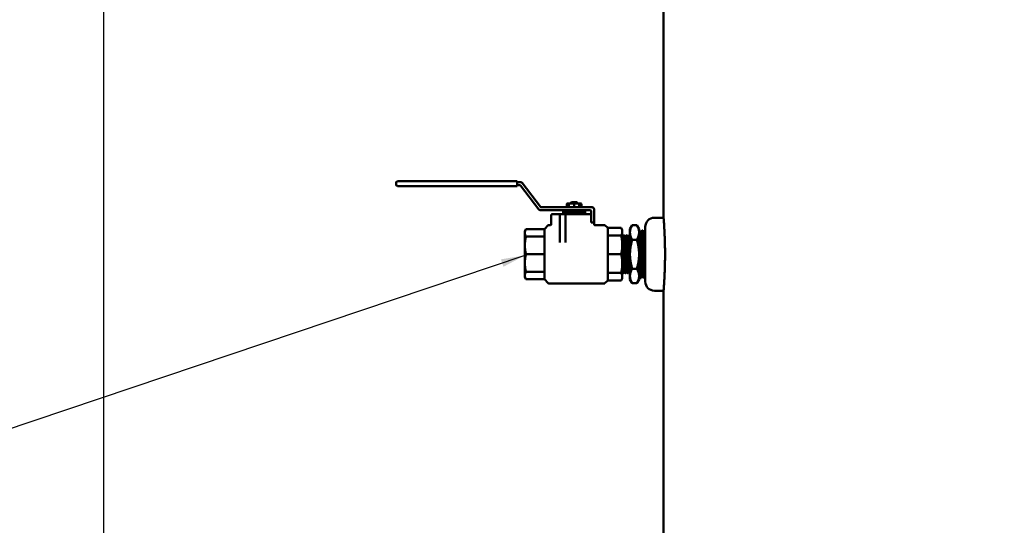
# Model space of a CAD drawing. Header units: inches. Extents: x 1 to 226, y 4 to 143.
# Tile 24 of 46: x 38 to 65, y 79 to 93. Entities that reach past the tile are written whole.
import ezdxf

# ---------------------------------------------------------------- set-up
doc = ezdxf.new("R2010")
doc.units = ezdxf.units.IN
doc.header["$LTSCALE"] = 6.666667
doc.header["$MEASUREMENT"] = 0
for name, color, linetype, lineweight in [('Dimension (ANSI)', 7, 'Continuous', 25), ('Symbol (ANSI)', 7, 'Continuous', 25), ('Visible (ANSI)', 7, 'Continuous', 50)]:
    doc.layers.add(name, color=color, linetype=linetype, lineweight=lineweight)
doc.styles.add('Note Text (ANSI)', font='tahoma.ttf')
doc.dimstyles.new('Default (ANSI)', dxfattribs={"dimscale": 6.666667, "dimtxt": 0.12, "dimasz": 0.098425, "dimexe": 0.125, "dimexo": 0.0625, "dimgap": 0.031496, "dimtad": 0, "dimtih": 1, "dimtoh": 1, "dimrnd": 1e-08, "dimzin": 4, "dimdsep": 46, "dimtxsty": 'Note Text (ANSI)', "dimcen": 0.09, "dimdle": 0.393701, "dimclrd": 256, "dimclre": 256, "dimclrt": 256, "dimadec": 0, "dimazin": 1, "dimtfac": 1, "dimtofl": 0, "dimtmove": 0, "dimatfit": 3, "dimfxl": 1, "dimtolj": 1, "dimtzin": 4, "dimlwd": -1, "dimlwe": -1, "dimarcsym": 0})
doc.dimstyles.new('Default (ANSI)$7', dxfattribs={"dimscale": 6.666667, "dimtxt": 0.12, "dimasz": 0.098425, "dimexe": 0.125, "dimexo": 0.0625, "dimgap": 0.031496, "dimtad": 0, "dimtih": 1, "dimtoh": 1, "dimrnd": 1e-08, "dimzin": 4, "dimdsep": 46, "dimtxsty": 'Note Text (ANSI)', "dimcen": 0.09, "dimdle": 0.393701, "dimclrd": 256, "dimclre": 256, "dimclrt": 256, "dimadec": 0, "dimazin": 1, "dimtfac": 1, "dimtofl": 0, "dimtmove": 0, "dimatfit": 3, "dimfxl": 1, "dimtolj": 1, "dimtzin": 4, "dimlwd": -1, "dimlwe": -1, "dimarcsym": 0})

# ---------------------------------------------------------------- blocks, each defined once
blk = doc.blocks.new('*D10')
at = {"layer": 'Defpoints', "color": 0, "transparency": 16777216}
for p in [(40.635, 128.687), (65.307, 128.687), (55.444, 58.587)]:
    blk.add_point(p, dxfattribs=at)
at = {"layer": 'Dimension (ANSI)', "transparency": 16777216}
for p, q in [((64.89, 128.687), (39.801, 128.687)), ((40.635, 128.031), (40.635, 94.263)), ((40.635, 59.243), (40.635, 93.01)), ((55.028, 58.587), (39.801, 58.587))]:
    blk.add_line(p, q, dxfattribs=at)
for points in [[(40.525, 128.031), (40.744, 128.031), (40.635, 128.687)], [(40.525, 59.243), (40.744, 59.243), (40.635, 58.587)]]:
    blk.add_solid(points, dxfattribs=at)
at = {"layer": 'Dimension (ANSI)', "transparency": 16777216, "insert": (39.316, 94.053), "char_height": 0.8, "attachment_point": 1, "style": 'Note Text (ANSI)'}
blk.add_mtext('\\A1;70.10', dxfattribs=at)

msp = doc.modelspace()

# ---------------------------------------------------------------- linework, layer by layer
at = {"layer": 'Visible (ANSI)'}
for p, q in [((55.969, 95.187), (55.969, 87.187)), ((48.639, 88.097), (48.639, 88.147)), ((48.839, 88.187), (48.679, 88.187)), ((48.679, 88.057), (48.839, 88.057)), ((48.839, 88.187), (51.955, 88.187)), ((51.955, 88.057), (48.839, 88.057)), ((51.955, 88.147), (51.955, 88.187)), ((51.955, 88.162), (52.055, 88.162)), ((51.955, 88.147), (51.955, 88.097)), ((51.955, 88.057), (51.955, 88.097)), ((52.03, 88.082), (51.955, 88.082)), ((52.548, 87.415), (52.047, 88.074)), ((52.095, 88.142), (52.597, 87.483)), ((52.613, 87.475), (54.011, 87.475)), ((53.334, 87.576), (53.319, 87.567)), ((53.319, 87.567), (53.319, 87.484)), ((53.334, 87.475), (53.319, 87.484)), ((53.348, 87.576), (53.334, 87.576)), ((53.448, 87.576), (53.348, 87.576)), ((53.378, 87.567), (53.378, 87.484)), ((53.444, 87.61), (53.424, 87.59)), ((53.424, 87.59), (53.437, 87.59)), ((53.424, 87.59), (53.424, 87.576)), ((53.437, 87.59), (53.437, 87.576)), ((53.461, 87.61), (53.444, 87.61)), ((53.59, 87.576), (53.448, 87.576)), ((53.461, 87.61), (53.577, 87.61)), ((53.519, 87.567), (53.519, 87.484)), ((53.594, 87.61), (53.577, 87.61)), ((53.69, 87.576), (53.59, 87.576)), ((53.594, 87.61), (53.614, 87.59)), ((53.601, 87.59), (53.614, 87.59)), ((53.601, 87.59), (53.601, 87.576)), ((53.614, 87.59), (53.614, 87.576)), ((53.66, 87.567), (53.66, 87.484)), ((53.704, 87.576), (53.69, 87.576)), ((53.704, 87.576), (53.719, 87.567)), ((53.704, 87.475), (53.719, 87.484)), ((53.719, 87.567), (53.719, 87.484)), ((54.067, 87.419), (54.067, 87.106)), ((53.965, 87.395), (52.589, 87.395)), ((52.887, 86.997), (52.887, 87.236)), ((52.938, 87.287), (53.114, 87.287)), ((53.14, 87.287), (53.114, 87.287)), ((53.127, 87.274), (53.127, 87.236)), ((53.127, 86.506), (53.127, 87.236)), ((53.14, 87.287), (53.274, 87.287)), ((53.819, 87.368), (53.219, 87.368)), ((53.219, 87.368), (53.219, 87.314)), ((53.819, 87.314), (53.219, 87.314)), ((53.274, 87.287), (53.313, 87.287)), ((53.287, 87.236), (53.287, 87.274)), ((53.287, 87.236), (53.287, 86.506)), ((53.906, 87.287), (53.313, 87.287)), ((53.319, 87.395), (53.319, 87.368)), ((53.319, 87.314), (53.319, 87.287)), ((53.719, 87.395), (53.719, 87.368)), ((53.719, 87.314), (53.719, 87.287)), ((53.819, 87.368), (53.819, 87.314)), ((53.932, 87.287), (53.906, 87.287)), ((53.932, 87.287), (53.987, 87.287)), ((53.987, 87.106), (53.987, 87.372)), ((55.719, 87.187), (55.969, 87.187)), ((52.703, 86.875), (52.811, 86.983)), ((52.874, 86.987), (52.82, 86.987)), ((53.987, 87.106), (53.987, 87.055)), ((54.067, 87.055), (53.987, 87.055)), ((54.067, 87.055), (54.067, 87.106)), ((54.067, 87.055), (54.067, 86.999)), ((54.073, 86.987), (54.073, 86.987)), ((54.353, 86.987), (54.073, 86.987)), ((54.439, 86.907), (54.362, 86.983)), ((54.439, 86.696), (54.439, 86.907)), ((54.439, 86.907), (54.807, 86.907)), ((54.839, 86.852), (54.807, 86.907)), ((55.049, 86.877), (55.111, 86.984)), ((55.049, 86.784), (55.049, 86.877)), ((55.237, 86.984), (55.111, 86.984)), ((55.299, 86.877), (55.237, 86.984)), ((55.299, 86.784), (55.299, 86.877)), ((55.469, 85.437), (55.469, 86.937)), ((52.169, 86.819), (52.199, 86.871)), ((52.169, 86.819), (52.169, 86.771)), ((52.169, 86.771), (52.169, 86.429)), ((52.703, 86.871), (52.199, 86.871)), ((52.703, 86.67), (52.199, 86.67)), ((52.703, 86.875), (52.703, 85.499)), ((54.439, 86.187), (54.439, 86.696)), ((54.439, 86.696), (54.807, 86.696)), ((54.839, 86.801), (54.839, 86.852)), ((54.839, 86.441), (54.839, 86.801)), ((54.839, 86.707), (54.849, 86.712)), ((54.849, 85.662), (54.849, 86.712)), ((54.879, 86.698), (54.849, 86.712)), ((54.879, 86.698), (54.892, 86.711)), ((54.879, 86.678), (54.879, 86.698)), ((54.892, 86.711), (54.892, 86.565)), ((54.894, 86.711), (54.892, 86.711)), ((54.894, 86.711), (54.91, 86.683)), ((54.934, 86.672), (54.91, 86.683)), ((54.965, 86.709), (54.955, 86.709)), ((54.992, 86.662), (55.001, 86.662)), ((55.037, 86.707), (55.027, 86.707)), ((55.049, 86.784), (55.049, 86.187)), ((55.299, 86.841), (55.3, 86.842)), ((55.299, 86.187), (55.299, 86.784)), ((55.311, 86.842), (55.3, 86.842)), ((55.344, 86.784), (55.355, 86.784)), ((55.398, 86.839), (55.387, 86.84)), ((55.431, 86.781), (55.442, 86.781)), ((52.169, 86.429), (52.169, 85.945)), ((54.839, 85.932), (54.839, 86.441)), ((55.237, 86.585), (55.111, 86.585)), ((52.703, 86.187), (52.199, 86.187)), ((54.439, 85.678), (54.439, 86.187)), ((54.439, 86.187), (54.807, 86.187)), ((55.049, 85.589), (55.049, 86.187)), ((55.299, 85.589), (55.299, 86.187)), ((52.169, 85.945), (52.169, 85.603)), ((54.839, 85.572), (54.839, 85.932)), ((52.169, 85.603), (52.169, 85.555)), ((52.169, 85.555), (52.199, 85.503)), ((52.703, 85.703), (52.199, 85.703)), ((54.439, 85.467), (54.439, 85.678)), ((54.439, 85.678), (54.807, 85.678)), ((54.839, 85.666), (54.849, 85.662)), ((54.839, 85.522), (54.839, 85.572)), ((54.905, 85.688), (54.849, 85.662)), ((54.919, 85.664), (54.905, 85.688)), ((54.929, 85.664), (54.919, 85.663)), ((54.956, 85.71), (54.965, 85.71)), ((55.001, 85.666), (54.991, 85.666)), ((55.028, 85.712), (55.036, 85.712)), ((55.049, 85.497), (55.049, 85.589)), ((55.237, 85.788), (55.111, 85.788)), ((55.299, 85.497), (55.299, 85.589)), ((55.301, 85.588), (55.299, 85.585)), ((55.301, 85.588), (55.311, 85.588)), ((55.354, 85.533), (55.343, 85.533)), ((55.388, 85.591), (55.398, 85.591)), ((55.441, 85.536), (55.43, 85.535)), ((52.703, 85.503), (52.199, 85.503)), ((52.703, 85.499), (52.811, 85.391)), ((54.353, 85.387), (52.82, 85.387)), ((54.439, 85.467), (54.362, 85.391)), ((54.439, 85.467), (54.807, 85.467)), ((54.839, 85.522), (54.807, 85.467)), ((55.049, 85.497), (55.111, 85.39)), ((55.237, 85.39), (55.111, 85.39)), ((55.299, 85.497), (55.237, 85.39)), ((55.719, 85.187), (55.969, 85.187)), ((55.969, 85.187), (55.969, 68.937))]:
    msp.add_line(p, q, dxfattribs=at)
for centre, radius, start, end in [((48.679, 88.147), 0.04, 90, 180), ((48.679, 88.097), 0.04, 180, 270), ((52.03, 88.061), 0.0204, 37.2813, 90), ((52.055, 88.111), 0.051, 37.2813, 90), ((52.613, 87.495), 0.0204, 217.2813, 270), ((54.011, 87.419), 0.056, 0, 90), ((52.589, 87.446), 0.051, 217.2813, 270), ((52.938, 87.236), 0.051, 90, 180), ((53.14, 87.274), 0.0127, 90, 180), ((53.274, 87.274), 0.0128, 0, 90), ((53.965, 87.372), 0.0224, 0, 90), ((55.719, 86.937), 0.25, 90, 180), ((52.82, 86.974), 0.0127, 90, 135), ((52.874, 87), 0.0127, 270, 0), ((54.353, 86.974), 0.0127, 45, 90), ((52.82, 85.4), 0.0127, 225, 270), ((54.353, 85.4), 0.0127, 270, 315), ((55.719, 85.437), 0.25, 180, 270)]:
    msp.add_arc(centre, radius, start, end, dxfattribs=at)
msp.add_ellipse((54.915, 86.187), major_axis=(0.011, -0.516), ratio=0.00585, start_param=4.688465, end_param=4.713361, dxfattribs=at)
for points, weights in [([(53.319, 87.567), (53.334, 87.576), (53.348, 87.576)], [1.59342859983, 1.65907164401, 1.65907164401]), ([(53.319, 87.484), (53.334, 87.475), (53.348, 87.475)], [1.59342859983, 1.65907164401, 1.65907164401]), ([(53.348, 87.576), (53.362, 87.576), (53.378, 87.567)], [1.65907164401, 1.65907164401, 1.59342859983]), ([(53.348, 87.475), (53.362, 87.475), (53.378, 87.484)], [1.65907164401, 1.65907164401, 1.59342859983]), ([(53.378, 87.567), (53.414, 87.576), (53.448, 87.576)], [1.59342859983, 1.65907164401, 1.65907164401]), ([(53.378, 87.484), (53.414, 87.475), (53.448, 87.475)], [1.59342859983, 1.65907164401, 1.65907164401]), ([(53.461, 87.61), (53.45, 87.602), (53.437, 87.59)], [2.42342921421, 2.27011673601, 2.08329879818]), ([(53.448, 87.576), (53.482, 87.576), (53.519, 87.567)], [1.65907164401, 1.65907164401, 1.59342859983]), ([(53.448, 87.475), (53.482, 87.475), (53.519, 87.484)], [1.65907164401, 1.65907164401, 1.59342859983]), ([(53.519, 87.567), (53.556, 87.576), (53.59, 87.576)], [1.59342859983, 1.65907164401, 1.65907164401]), ([(53.519, 87.484), (53.556, 87.475), (53.59, 87.475)], [1.59342859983, 1.65907164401, 1.65907164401]), ([(53.601, 87.59), (53.588, 87.602), (53.577, 87.61)], [2.08329879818, 2.27011673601, 2.42342921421]), ([(53.59, 87.576), (53.624, 87.576), (53.66, 87.567)], [1.65907164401, 1.65907164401, 1.59342859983]), ([(53.59, 87.475), (53.624, 87.475), (53.66, 87.484)], [1.65907164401, 1.65907164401, 1.59342859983]), ([(53.66, 87.567), (53.676, 87.576), (53.69, 87.576)], [1.59342859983, 1.65907164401, 1.65907164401]), ([(53.66, 87.484), (53.676, 87.475), (53.69, 87.475)], [1.59342859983, 1.65907164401, 1.65907164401]), ([(53.69, 87.576), (53.704, 87.576), (53.719, 87.567)], [1.65907164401, 1.65907164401, 1.59342859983]), ([(53.69, 87.475), (53.704, 87.475), (53.719, 87.484)], [1.65907164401, 1.65907164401, 1.59342859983]), ([(54.839, 86.801), (54.839, 86.852), (54.807, 86.907)], [1.57267366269, 1.57267366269, 1.51044905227]), ([(55.111, 86.984), (55.049, 86.877), (55.049, 86.784)], [1.26531835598, 1.36319107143, 1.36319107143]), ([(55.299, 86.784), (55.299, 86.877), (55.237, 86.984)], [1.36319107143, 1.36319107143, 1.26531835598]), ([(52.199, 86.871), (52.169, 86.819), (52.169, 86.771)], [1.71511184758, 1.78576776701, 1.78576776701]), ([(52.169, 86.771), (52.169, 86.723), (52.199, 86.67)], [1.78576776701, 1.78576776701, 1.71511184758]), ([(52.199, 86.67), (52.169, 86.545), (52.169, 86.429)], [1.71511184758, 1.78576776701, 1.78576776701]), ([(54.807, 86.696), (54.839, 86.751), (54.839, 86.801)], [1.51044905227, 1.57267366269, 1.57267366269]), ([(54.839, 86.441), (54.839, 86.564), (54.807, 86.696)], [1.57267366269, 1.57267366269, 1.51044905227]), ([(55.049, 86.784), (55.049, 86.692), (55.111, 86.585)], [1.36319107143, 1.36319107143, 1.26531835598]), ([(55.237, 86.585), (55.299, 86.692), (55.299, 86.784)], [1.26531835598, 1.36319107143, 1.36319107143]), ([(52.169, 86.429), (52.169, 86.313), (52.199, 86.187)], [1.78576776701, 1.78576776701, 1.71511184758]), ([(54.807, 86.187), (54.839, 86.319), (54.839, 86.441)], [1.51044905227, 1.57267366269, 1.57267366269]), ([(55.111, 86.585), (55.049, 86.372), (55.049, 86.187)], [1.26531835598, 1.36319107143, 1.36319107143]), ([(55.299, 86.187), (55.299, 86.372), (55.237, 86.585)], [1.36319107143, 1.36319107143, 1.26531835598]), ([(52.199, 86.187), (52.169, 86.061), (52.169, 85.945)], [1.71511184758, 1.78576776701, 1.78576776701]), ([(54.839, 85.932), (54.839, 86.054), (54.807, 86.187)], [1.57267366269, 1.57267366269, 1.51044905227]), ([(55.049, 86.187), (55.049, 86.002), (55.111, 85.788)], [1.36319107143, 1.36319107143, 1.26531835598]), ([(55.237, 85.788), (55.299, 86.002), (55.299, 86.187)], [1.26531835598, 1.36319107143, 1.36319107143]), ([(52.169, 85.945), (52.169, 85.829), (52.199, 85.703)], [1.78576776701, 1.78576776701, 1.71511184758]), ([(54.807, 85.678), (54.839, 85.81), (54.839, 85.932)], [1.51044905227, 1.57267366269, 1.57267366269]), ([(52.199, 85.703), (52.169, 85.651), (52.169, 85.603)], [1.71511184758, 1.78576776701, 1.78576776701]), ([(52.169, 85.603), (52.169, 85.555), (52.199, 85.503)], [1.78576776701, 1.78576776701, 1.71511184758]), ([(54.839, 85.572), (54.839, 85.623), (54.807, 85.678)], [1.57267366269, 1.57267366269, 1.51044905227]), ([(54.807, 85.467), (54.839, 85.522), (54.839, 85.572)], [1.51044905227, 1.57267366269, 1.57267366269]), ([(55.111, 85.788), (55.049, 85.682), (55.049, 85.589)], [1.26531835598, 1.36319107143, 1.36319107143]), ([(55.049, 85.589), (55.049, 85.497), (55.111, 85.39)], [1.36319107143, 1.36319107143, 1.26531835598]), ([(55.299, 85.589), (55.299, 85.682), (55.237, 85.788)], [1.36319107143, 1.36319107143, 1.26531835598]), ([(55.237, 85.39), (55.299, 85.497), (55.299, 85.589)], [1.26531835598, 1.36319107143, 1.36319107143])]:
    msp.add_rational_spline(points, weights, degree=2, dxfattribs=at)
for points, knots in [([(55.969, 87.187), (55.969, 87.187), (55.97, 87.181), (55.972, 87.155), (55.973, 87.136), (55.977, 87.085), (55.98, 87.053), (55.985, 86.98), (55.987, 86.938), (55.993, 86.85), (55.995, 86.799), (56, 86.69), (56.003, 86.631), (56.007, 86.508), (56.008, 86.444), (56.01, 86.315), (56.011, 86.25), (56.011, 86.187)], [11.487127, 11.487127, 11.487127, 11.487127, 11.965757, 11.965757, 12.444387, 12.444387, 12.923017, 12.923017, 13.401647, 13.401647, 13.880278, 13.880278, 14.358908, 14.358908, 14.837539, 14.837539, 15.31617, 15.31617, 15.31617, 15.31617]), ([(54.067, 86.999), (54.067, 86.998), (54.067, 86.997), (54.068, 86.994), (54.069, 86.993), (54.071, 86.991), (54.072, 86.99), (54.073, 86.988), (54.074, 86.988), (54.075, 86.988), (54.076, 86.987), (54.076, 86.987), (54.077, 86.987), (54.077, 86.987), (54.077, 86.987), (54.078, 86.987), (54.078, 86.987), (54.078, 86.987)], [0, 0, 0, 0, 0.01043932, 0.01043932, 0.02097731, 0.02097731, 0.0315019, 0.0315019, 0.03662745, 0.03662745, 0.04132352, 0.04132352, 0.04451056, 0.04451056, 0.04624426, 0.04624426, 0.0471395, 0.0471395, 0.0471395, 0.0471395]), ([(54.905, 85.688), (54.905, 85.689), (54.905, 85.689), (54.903, 85.695), (54.902, 85.714), (54.9, 85.76), (54.9, 85.777), (54.898, 85.817), (54.898, 85.842), (54.896, 85.914), (54.895, 85.966), (54.893, 86.053), (54.893, 86.085), (54.892, 86.148), (54.891, 86.179), (54.889, 86.277), (54.888, 86.344), (54.886, 86.433), (54.886, 86.46), (54.884, 86.532), (54.883, 86.573), (54.881, 86.638), (54.88, 86.662), (54.879, 86.678)], [6.389251, 6.389251, 6.389251, 6.389251, 6.458127, 6.458127, 6.962498, 6.962498, 7.195124, 7.195124, 7.457539, 7.457539, 7.907352, 7.907352, 8.156696, 8.156696, 8.389231, 8.389231, 8.899388, 8.899388, 9.133824, 9.133824, 9.56352, 9.56352, 9.980852, 9.980852, 9.980852, 9.980852]), ([(54.892, 86.565), (54.89, 86.592), (54.888, 86.616), (54.884, 86.654), (54.881, 86.668), (54.879, 86.678)], [0.000001, 0.000001, 0.000001, 0.000001, 0.3176844, 0.3176844, 0.6330837, 0.6330837, 0.6330837, 0.6330837]), ([(54.9, 86.64), (54.9, 86.634), (54.9, 86.628), (54.9, 86.622), (54.902, 86.578), (54.904, 86.52), (54.906, 86.453)], [0.038711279, 0.038711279, 0.038711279, 0.038711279, 0.039565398, 0.039565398, 0.039565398, 0.045544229, 0.045544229, 0.045544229, 0.045544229]), ([(54.91, 86.683), (54.912, 86.68), (54.913, 86.668), (54.916, 86.634), (54.917, 86.62), (54.919, 86.585), (54.92, 86.565), (54.923, 86.499), (54.925, 86.449), (54.928, 86.366), (54.929, 86.338), (54.931, 86.279), (54.932, 86.249), (54.935, 86.155), (54.936, 86.09), (54.939, 86.001), (54.94, 85.974), (54.942, 85.921), (54.943, 85.895), (54.946, 85.84), (54.947, 85.814), (54.95, 85.766), (54.951, 85.746), (54.953, 85.733)], [2.593431, 2.593431, 2.593431, 2.593431, 3.02067, 3.02067, 3.251314, 3.251314, 3.498881, 3.498881, 3.958626, 3.958626, 4.188065, 4.188065, 4.416056, 4.416056, 4.90691, 4.90691, 5.132852, 5.132852, 5.377418, 5.377418, 5.687627, 5.687627, 6.035022, 6.035022, 6.035022, 6.035022]), ([(54.952, 85.998), (54.951, 86.03), (54.951, 86.064), (54.949, 86.136), (54.948, 86.175), (54.947, 86.237), (54.947, 86.259), (54.945, 86.344), (54.944, 86.404), (54.942, 86.482), (54.942, 86.505), (54.941, 86.548), (54.94, 86.568), (54.938, 86.619), (54.937, 86.643), (54.935, 86.666), (54.935, 86.671), (54.934, 86.672), (54.934, 86.672), (54.934, 86.672)], [0, 0, 0, 0, 0.266055, 0.266055, 0.563153, 0.563153, 0.734715, 0.734715, 1.222247, 1.222247, 1.445778, 1.445778, 1.677028, 1.677028, 2.12386, 2.12386, 2.374839, 2.374839, 2.414942, 2.414942, 2.414942, 2.414942]), ([(54.955, 86.709), (54.955, 86.709), (54.955, 86.709), (54.955, 86.709), (54.955, 86.709), (54.956, 86.708), (54.956, 86.707), (54.957, 86.703), (54.957, 86.7), (54.958, 86.697), (54.958, 86.695), (54.958, 86.692), (54.958, 86.689), (54.959, 86.678), (54.96, 86.668), (54.961, 86.651), (54.961, 86.646), (54.961, 86.638), (54.961, 86.636), (54.962, 86.624), (54.962, 86.615), (54.963, 86.594), (54.963, 86.582), (54.964, 86.562), (54.964, 86.555), (54.965, 86.529), (54.965, 86.507), (54.966, 86.476), (54.967, 86.467), (54.967, 86.453), (54.967, 86.448), (54.967, 86.429), (54.968, 86.414), (54.969, 86.383), (54.969, 86.366), (54.97, 86.34), (54.97, 86.33), (54.97, 86.308), (54.971, 86.294), (54.971, 86.265), (54.972, 86.248), (54.972, 86.223), (54.972, 86.214), (54.973, 86.199), (54.973, 86.193), (54.973, 86.175), (54.974, 86.162), (54.974, 86.133), (54.975, 86.116), (54.975, 86.089), (54.975, 86.078), (54.976, 86.057), (54.976, 86.046), (54.977, 86.016), (54.977, 85.996), (54.978, 85.967), (54.978, 85.958), (54.978, 85.944), (54.979, 85.939), (54.979, 85.92), (54.979, 85.907), (54.98, 85.878), (54.981, 85.863), (54.981, 85.841), (54.981, 85.834), (54.982, 85.807), (54.983, 85.788), (54.984, 85.765), (54.984, 85.759), (54.984, 85.75), (54.984, 85.747), (54.985, 85.736), (54.985, 85.728), (54.986, 85.714), (54.986, 85.709), (54.987, 85.702), (54.987, 85.7), (54.987, 85.695), (54.987, 85.692), (54.988, 85.681), (54.989, 85.675), (54.989, 85.669), (54.99, 85.668), (54.99, 85.667), (54.99, 85.667), (54.99, 85.666), (54.991, 85.666), (54.991, 85.666)], [-39.270821, -39.270821, -39.270821, -39.270821, -39.213554, -39.213554, -39.17077, -39.17077, -39.043224, -39.043224, -38.94364, -38.94364, -38.904166, -38.904166, -38.827928, -38.827928, -38.617906, -38.617906, -38.537507, -38.537507, -38.494707, -38.494707, -38.367755, -38.367755, -38.227316, -38.227316, -38.15182, -38.15182, -37.942872, -37.942872, -37.861924, -37.861924, -37.81914, -37.81914, -37.691634, -37.691634, -37.55653, -37.55653, -37.480661, -37.480661, -37.37792, -37.37792, -37.251326, -37.251326, -37.182077, -37.182077, -37.138422, -37.138422, -37.041998, -37.041998, -36.914923, -36.914923, -36.831532, -36.831532, -36.747935, -36.747935, -36.586527, -36.586527, -36.509857, -36.509857, -36.466863, -36.466863, -36.346054, -36.346054, -36.202361, -36.202361, -36.126108, -36.126108, -35.916385, -35.916385, -35.835989, -35.835989, -35.793172, -35.793172, -35.666918, -35.666918, -35.56703, -35.56703, -35.527511, -35.527511, -35.451249, -35.451249, -35.241381, -35.241381, -35.161106, -35.161106, -35.11828, -35.11828, -35.054918, -35.054918, -35.054918, -35.054918]), ([(54.969, 86.676), (54.97, 86.668), (54.97, 86.659), (54.971, 86.649), (54.972, 86.618), (54.974, 86.576), (54.975, 86.525)], [0.120584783, 0.120584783, 0.120584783, 0.120584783, 0.122286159, 0.122286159, 0.122286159, 0.127390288, 0.127390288, 0.127390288, 0.127390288]), ([(55.028, 85.712), (55.027, 85.712), (55.026, 85.717), (55.023, 85.745), (55.021, 85.784), (55.017, 85.894), (55.015, 85.964), (55.011, 86.117), (55.009, 86.2), (55.006, 86.359), (55.004, 86.434), (55, 86.556), (54.998, 86.604), (54.995, 86.65), (54.994, 86.66), (54.992, 86.662)], [0.72290568, 0.72290568, 0.72290568, 0.72290568, 0.7265625, 0.7265625, 0.734375, 0.734375, 0.7421875, 0.7421875, 0.75, 0.75, 0.7578125, 0.7578125, 0.765625, 0.765625, 0.77047044, 0.77047044, 0.77047044, 0.77047044]), ([(55.036, 85.713), (55.035, 85.714), (55.035, 85.718), (55.032, 85.745), (55.03, 85.784), (55.026, 85.894), (55.024, 85.964), (55.02, 86.117), (55.018, 86.2), (55.015, 86.359), (55.013, 86.434), (55.009, 86.556), (55.007, 86.604), (55.004, 86.652), (55.002, 86.662), (55.001, 86.662)], [0.72354825, 0.72354825, 0.72354825, 0.72354825, 0.7265625, 0.7265625, 0.734375, 0.734375, 0.7421875, 0.7421875, 0.75, 0.75, 0.7578125, 0.7578125, 0.765625, 0.765625, 0.77110989, 0.77110989, 0.77110989, 0.77110989]), ([(55.026, 86.706), (55.026, 86.707), (55.027, 86.707), (55.027, 86.706), (55.027, 86.706), (55.028, 86.705), (55.028, 86.704), (55.029, 86.699), (55.029, 86.694), (55.03, 86.684), (55.03, 86.68), (55.031, 86.675), (55.031, 86.673), (55.031, 86.664), (55.032, 86.657), (55.032, 86.644), (55.033, 86.637), (55.033, 86.628), (55.033, 86.625), (55.033, 86.617), (55.034, 86.611), (55.034, 86.59), (55.035, 86.572), (55.036, 86.545), (55.036, 86.537), (55.036, 86.525), (55.036, 86.521), (55.037, 86.502), (55.037, 86.487), (55.038, 86.457), (55.039, 86.442), (55.039, 86.417), (55.039, 86.408), (55.04, 86.375), (55.041, 86.35), (55.042, 86.315), (55.042, 86.305), (55.042, 86.289), (55.042, 86.283), (55.043, 86.262), (55.043, 86.246), (55.044, 86.217), (55.044, 86.204), (55.045, 86.179), (55.045, 86.168), (55.045, 86.146), (55.046, 86.136), (55.046, 86.104), (55.047, 86.083), (55.047, 86.053), (55.048, 86.043), (55.048, 86.028), (55.048, 86.022), (55.048, 86.004), (55.049, 85.992), (55.049, 85.98)], [-30.94971, -30.94971, -30.94971, -30.94971, -30.846458, -30.846458, -30.807278, -30.807278, -30.731114, -30.731114, -30.529519, -30.529519, -30.444835, -30.444835, -30.402122, -30.402122, -30.272089, -30.272089, -30.173738, -30.173738, -30.134493, -30.134493, -30.058309, -30.058309, -29.855512, -29.855512, -29.771581, -29.771581, -29.728844, -29.728844, -29.586017, -29.586017, -29.45437, -29.45437, -29.378334, -29.378334, -29.176581, -29.176581, -29.097365, -29.097365, -29.054456, -29.054456, -28.931598, -28.931598, -28.83081, -28.83081, -28.746417, -28.746417, -28.663625, -28.663625, -28.502981, -28.502981, -28.424547, -28.424547, -28.381596, -28.381596, -28.280919, -28.280919, -28.280919, -28.280919]), ([(55.3, 86.842), (55.3, 86.842), (55.3, 86.842), (55.3, 86.842), (55.3, 86.842), (55.301, 86.842), (55.301, 86.842), (55.301, 86.841), (55.301, 86.841), (55.301, 86.84), (55.301, 86.839), (55.302, 86.836), (55.303, 86.833), (55.303, 86.822), (55.304, 86.816), (55.304, 86.808), (55.304, 86.807), (55.305, 86.806), (55.305, 86.806), (55.305, 86.804), (55.305, 86.802), (55.305, 86.799), (55.305, 86.798), (55.305, 86.795), (55.305, 86.794), (55.305, 86.791), (55.305, 86.79), (55.306, 86.786), (55.306, 86.784), (55.306, 86.774), (55.307, 86.765), (55.308, 86.747), (55.308, 86.738), (55.309, 86.721), (55.309, 86.713), (55.309, 86.699), (55.31, 86.693), (55.31, 86.682), (55.31, 86.678), (55.31, 86.67), (55.311, 86.666), (55.311, 86.658), (55.311, 86.653), (55.311, 86.633), (55.312, 86.618), (55.313, 86.583), (55.313, 86.563), (55.314, 86.537), (55.314, 86.532), (55.314, 86.521), (55.314, 86.514), (55.315, 86.504), (55.315, 86.501), (55.315, 86.495), (55.315, 86.492), (55.315, 86.485), (55.315, 86.481), (55.316, 86.463), (55.316, 86.448), (55.317, 86.409), (55.318, 86.384), (55.318, 86.351), (55.319, 86.343), (55.319, 86.326), (55.319, 86.315), (55.32, 86.299), (55.32, 86.292), (55.32, 86.281), (55.32, 86.275), (55.32, 86.262), (55.32, 86.254), (55.321, 86.21), (55.322, 86.173), (55.323, 86.118), (55.324, 86.099), (55.324, 86.076), (55.324, 86.071), (55.324, 86.063), (55.324, 86.06), (55.325, 86.053), (55.325, 86.05), (55.325, 86.039), (55.325, 86.032), (55.326, 85.998), (55.326, 85.972), (55.327, 85.929), (55.328, 85.912), (55.328, 85.886), (55.329, 85.877), (55.329, 85.863), (55.329, 85.858), (55.329, 85.847), (55.33, 85.843), (55.33, 85.831), (55.33, 85.824), (55.331, 85.789), (55.332, 85.763), (55.333, 85.724), (55.333, 85.711), (55.333, 85.694), (55.334, 85.691), (55.334, 85.685), (55.334, 85.683), (55.334, 85.679), (55.334, 85.677), (55.334, 85.672), (55.334, 85.669), (55.335, 85.647), (55.336, 85.629), (55.337, 85.607), (55.337, 85.6), (55.338, 85.588), (55.338, 85.584), (55.338, 85.577), (55.339, 85.575), (55.339, 85.571), (55.339, 85.569), (55.339, 85.564), (55.339, 85.562), (55.34, 85.555), (55.34, 85.55), (55.341, 85.541), (55.342, 85.537), (55.342, 85.534), (55.343, 85.534), (55.343, 85.534), (55.343, 85.533), (55.343, 85.533), (55.343, 85.533), (55.343, 85.533), (55.343, 85.533), (55.343, 85.533)], [-38.999975, -38.999975, -38.999975, -38.999975, -38.944693, -38.944693, -38.89892, -38.89892, -38.858614, -38.858614, -38.814954, -38.814954, -38.762037, -38.762037, -38.584534, -38.584534, -38.394297, -38.394297, -38.388674, -38.388674, -38.373113, -38.373113, -38.342225, -38.342225, -38.308019, -38.308019, -38.282436, -38.282436, -38.257418, -38.257418, -38.215051, -38.215051, -38.071619, -38.071619, -37.939934, -37.939934, -37.840523, -37.840523, -37.762847, -37.762847, -37.71618, -37.71618, -37.672245, -37.672245, -37.620086, -37.620086, -37.463147, -37.463147, -37.274782, -37.274782, -37.229577, -37.229577, -37.171897, -37.171897, -37.144011, -37.144011, -37.120187, -37.120187, -37.08459, -37.08459, -36.963735, -36.963735, -36.760399, -36.760399, -36.703565, -36.703565, -36.622196, -36.622196, -36.574866, -36.574866, -36.531205, -36.531205, -36.471126, -36.471126, -36.194572, -36.194572, -36.048925, -36.048925, -36.012652, -36.012652, -35.988744, -35.988744, -35.961155, -35.961155, -35.905343, -35.905343, -35.694831, -35.694831, -35.551692, -35.551692, -35.475141, -35.475141, -35.428679, -35.428679, -35.385136, -35.385136, -35.322892, -35.322892, -35.063158, -35.063158, -34.918446, -34.918446, -34.875792, -34.875792, -34.850745, -34.850745, -34.828406, -34.828406, -34.787297, -34.787297, -34.549743, -34.549743, -34.429346, -34.429346, -34.341174, -34.341174, -34.292649, -34.292649, -34.249327, -34.249327, -34.192921, -34.192921, -34.051529, -34.051529, -33.849605, -33.849605, -33.80287, -33.80287, -33.77442, -33.77442, -33.732687, -33.732687, -33.7091, -33.7091, -33.7091, -33.7091]), ([(55.355, 85.533), (55.355, 85.533), (55.354, 85.533), (55.354, 85.533), (55.354, 85.533), (55.353, 85.535), (55.353, 85.535), (55.353, 85.536), (55.353, 85.536), (55.353, 85.537), (55.353, 85.537), (55.352, 85.539), (55.352, 85.54), (55.352, 85.543), (55.351, 85.546), (55.35, 85.556), (55.35, 85.567), (55.349, 85.583), (55.348, 85.586), (55.348, 85.592), (55.348, 85.594), (55.348, 85.599), (55.348, 85.602), (55.347, 85.61), (55.347, 85.615), (55.347, 85.624), (55.347, 85.627), (55.346, 85.644), (55.345, 85.659), (55.345, 85.684), (55.344, 85.695), (55.344, 85.71), (55.344, 85.714), (55.344, 85.72), (55.343, 85.722), (55.343, 85.727), (55.343, 85.729), (55.343, 85.736), (55.343, 85.74), (55.343, 85.751), (55.342, 85.757), (55.342, 85.78), (55.341, 85.799), (55.34, 85.836), (55.34, 85.855), (55.339, 85.881), (55.339, 85.887), (55.339, 85.899), (55.338, 85.904), (55.338, 85.915), (55.338, 85.921), (55.338, 85.937), (55.338, 85.947), (55.337, 85.964), (55.337, 85.971), (55.336, 86.003), (55.336, 86.028), (55.335, 86.07), (55.335, 86.086), (55.334, 86.106), (55.334, 86.111), (55.334, 86.119), (55.334, 86.122), (55.334, 86.129), (55.334, 86.133), (55.333, 86.146), (55.333, 86.154), (55.333, 86.176), (55.332, 86.189), (55.331, 86.238), (55.33, 86.274), (55.33, 86.316), (55.329, 86.323), (55.329, 86.336), (55.329, 86.342), (55.329, 86.354), (55.329, 86.36), (55.328, 86.376), (55.328, 86.386), (55.328, 86.408), (55.327, 86.42), (55.327, 86.448), (55.326, 86.464), (55.326, 86.496), (55.325, 86.512), (55.325, 86.533), (55.325, 86.538), (55.324, 86.545), (55.324, 86.548), (55.324, 86.553), (55.324, 86.556), (55.324, 86.564), (55.324, 86.569), (55.324, 86.58), (55.323, 86.586), (55.323, 86.609), (55.322, 86.626), (55.321, 86.658), (55.321, 86.674), (55.32, 86.694), (55.32, 86.699), (55.32, 86.707), (55.319, 86.711), (55.319, 86.718), (55.319, 86.722), (55.319, 86.731), (55.319, 86.737), (55.318, 86.749), (55.318, 86.756), (55.317, 86.772), (55.317, 86.781), (55.316, 86.795), (55.316, 86.802), (55.315, 86.809), (55.315, 86.81), (55.315, 86.813), (55.315, 86.813), (55.315, 86.816), (55.315, 86.817), (55.314, 86.82), (55.314, 86.822), (55.314, 86.827), (55.313, 86.83), (55.312, 86.838), (55.311, 86.842), (55.311, 86.842), (55.311, 86.842), (55.311, 86.842)], [-6.66445, -6.66445, -6.66445, -6.66445, -6.62929, -6.62929, -6.50016, -6.50016, -6.46338, -6.46338, -6.438603, -6.438603, -6.409044, -6.409044, -6.345412, -6.345412, -6.24745, -6.24745, -5.969054, -5.969054, -5.914206, -5.914206, -5.868798, -5.868798, -5.820369, -5.820369, -5.740054, -5.740054, -5.685014, -5.685014, -5.495929, -5.495929, -5.369285, -5.369285, -5.326922, -5.326922, -5.303758, -5.303758, -5.277349, -5.277349, -5.231088, -5.231088, -5.169861, -5.169861, -4.995016, -4.995016, -4.82574, -4.82574, -4.771289, -4.771289, -4.725511, -4.725511, -4.676786, -4.676786, -4.594804, -4.594804, -4.538061, -4.538061, -4.337282, -4.337282, -4.214986, -4.214986, -4.178499, -4.178499, -4.153759, -4.153759, -4.124047, -4.124047, -4.059485, -4.059485, -3.959283, -3.959283, -3.686019, -3.686019, -3.63043, -3.63043, -3.584864, -3.584864, -3.536734, -3.536734, -3.458119, -3.458119, -3.35806, -3.35806, -3.227468, -3.227468, -3.084984, -3.084984, -3.041962, -3.041962, -3.018685, -3.018685, -2.992438, -2.992438, -2.947004, -2.947004, -2.887313, -2.887313, -2.721956, -2.721956, -2.541816, -2.541816, -2.486591, -2.486591, -2.441103, -2.441103, -2.392833, -2.392833, -2.313433, -2.313433, -2.211904, -2.211904, -2.058525, -2.058525, -1.929142, -1.929142, -1.892334, -1.892334, -1.867553, -1.867553, -1.838025, -1.838025, -1.774607, -1.774607, -1.677214, -1.677214, -1.396347, -1.396347, -1.384371, -1.384371, -1.384371, -1.384371]), ([(55.388, 85.591), (55.387, 85.591), (55.387, 85.592), (55.383, 85.607), (55.38, 85.669), (55.374, 85.862), (55.37, 85.992), (55.364, 86.264), (55.361, 86.405), (55.354, 86.632), (55.351, 86.719), (55.347, 86.773), (55.346, 86.781), (55.345, 86.783)], [0.67860537, 0.67860537, 0.67860537, 0.67860537, 0.6796875, 0.6796875, 0.6875, 0.6875, 0.6953125, 0.6953125, 0.703125, 0.703125, 0.7109375, 0.7109375, 0.71381966, 0.71381966, 0.71381966, 0.71381966]), ([(55.398, 85.591), (55.398, 85.592), (55.397, 85.592), (55.394, 85.607), (55.391, 85.669), (55.384, 85.862), (55.381, 85.992), (55.375, 86.264), (55.372, 86.405), (55.365, 86.632), (55.362, 86.719), (55.358, 86.775), (55.356, 86.784), (55.355, 86.784)], [0.67905512, 0.67905512, 0.67905512, 0.67905512, 0.6796875, 0.6796875, 0.6875, 0.6875, 0.6953125, 0.6953125, 0.703125, 0.703125, 0.7109375, 0.7109375, 0.71428324, 0.71428324, 0.71428324, 0.71428324]), ([(55.387, 86.839), (55.387, 86.839), (55.387, 86.839), (55.387, 86.839), (55.387, 86.84), (55.388, 86.839), (55.388, 86.839), (55.389, 86.835), (55.389, 86.831), (55.39, 86.824), (55.39, 86.823), (55.39, 86.82), (55.39, 86.819), (55.391, 86.817), (55.391, 86.815), (55.391, 86.813), (55.391, 86.812), (55.391, 86.81), (55.391, 86.809), (55.391, 86.807), (55.391, 86.805), (55.392, 86.796), (55.393, 86.787), (55.394, 86.769), (55.394, 86.759), (55.395, 86.745), (55.395, 86.742), (55.395, 86.733), (55.395, 86.728), (55.396, 86.719), (55.396, 86.715), (55.396, 86.708), (55.396, 86.705), (55.396, 86.697), (55.397, 86.693), (55.397, 86.674), (55.398, 86.658), (55.399, 86.626), (55.399, 86.609), (55.4, 86.585), (55.4, 86.579), (55.4, 86.568), (55.4, 86.563), (55.4, 86.555), (55.4, 86.552), (55.401, 86.547), (55.401, 86.544), (55.401, 86.537), (55.401, 86.532), (55.402, 86.509), (55.402, 86.49), (55.403, 86.451), (55.403, 86.432), (55.404, 86.405), (55.404, 86.399), (55.405, 86.383), (55.405, 86.374), (55.405, 86.359), (55.405, 86.353), (55.406, 86.342), (55.406, 86.336), (55.406, 86.324), (55.406, 86.317), (55.407, 86.288), (55.407, 86.266), (55.408, 86.221), (55.408, 86.198), (55.409, 86.167), (55.409, 86.159), (55.41, 86.145), (55.41, 86.139), (55.41, 86.13), (55.41, 86.127), (55.41, 86.12), (55.41, 86.117), (55.41, 86.108), (55.41, 86.102), (55.411, 86.077), (55.411, 86.057), (55.412, 86.016), (55.413, 85.995), (55.414, 85.967), (55.414, 85.961), (55.414, 85.945), (55.414, 85.936), (55.415, 85.921), (55.415, 85.916), (55.415, 85.905), (55.415, 85.9), (55.415, 85.887), (55.416, 85.88), (55.416, 85.844), (55.417, 85.816), (55.418, 85.774), (55.419, 85.759), (55.419, 85.741), (55.419, 85.737), (55.419, 85.73), (55.419, 85.728), (55.42, 85.724), (55.42, 85.722), (55.42, 85.716), (55.42, 85.712), (55.421, 85.691), (55.421, 85.674), (55.422, 85.648), (55.423, 85.638), (55.423, 85.622), (55.424, 85.615), (55.424, 85.606), (55.424, 85.603), (55.424, 85.598), (55.425, 85.596), (55.425, 85.59), (55.425, 85.588), (55.425, 85.579), (55.426, 85.573), (55.426, 85.567), (55.426, 85.565), (55.427, 85.557), (55.427, 85.551), (55.428, 85.545), (55.428, 85.544), (55.428, 85.542), (55.429, 85.541), (55.429, 85.54), (55.429, 85.539), (55.429, 85.538), (55.429, 85.538), (55.429, 85.537), (55.429, 85.537), (55.43, 85.536), (55.43, 85.535), (55.43, 85.535)], [-28.55516, -28.55516, -28.55516, -28.55516, -28.544303, -28.544303, -28.487943, -28.487943, -28.346864, -28.346864, -28.145486, -28.145486, -28.098853, -28.098853, -28.070453, -28.070453, -28.028781, -28.028781, -28.003927, -28.003927, -27.981414, -27.981414, -27.939312, -27.939312, -27.76487, -27.76487, -27.60839, -27.60839, -27.559163, -27.559163, -27.485414, -27.485414, -27.439463, -27.439463, -27.395632, -27.395632, -27.341936, -27.341936, -27.170766, -27.170766, -26.998236, -26.998236, -26.937958, -26.937958, -26.892559, -26.892559, -26.866969, -26.866969, -26.84194, -26.84194, -26.799498, -26.799498, -26.635456, -26.635456, -26.472766, -26.472766, -26.422409, -26.422409, -26.347502, -26.347502, -26.301342, -26.301342, -26.257633, -26.257633, -26.204491, -26.204491, -26.034677, -26.034677, -25.860134, -25.860134, -25.799545, -25.799545, -25.75398, -25.75398, -25.728357, -25.728357, -25.703353, -25.703353, -25.66104, -25.66104, -25.508418, -25.508418, -25.338136, -25.338136, -25.286458, -25.286458, -25.210211, -25.210211, -25.163809, -25.163809, -25.120228, -25.120228, -25.05773, -25.05773, -24.803314, -24.803314, -24.65645, -24.65645, -24.613592, -24.613592, -24.588509, -24.588509, -24.566185, -24.566185, -24.525154, -24.525154, -24.325299, -24.325299, -24.183915, -24.183915, -24.086616, -24.086616, -24.03658, -24.03658, -23.993488, -23.993488, -23.93858, -23.93858, -23.815506, -23.815506, -23.781966, -23.781966, -23.589265, -23.589265, -23.543642, -23.543642, -23.485645, -23.485645, -23.457713, -23.457713, -23.43389, -23.43389, -23.398299, -23.398299, -23.288907, -23.288907, -23.288907, -23.288907]), ([(55.442, 85.536), (55.441, 85.536), (55.441, 85.536), (55.44, 85.536), (55.44, 85.537), (55.439, 85.541), (55.439, 85.542), (55.439, 85.544), (55.439, 85.545), (55.439, 85.547), (55.439, 85.548), (55.438, 85.549), (55.438, 85.549), (55.438, 85.551), (55.438, 85.552), (55.437, 85.559), (55.437, 85.566), (55.436, 85.58), (55.435, 85.588), (55.435, 85.602), (55.434, 85.608), (55.434, 85.618), (55.434, 85.621), (55.434, 85.628), (55.433, 85.631), (55.433, 85.638), (55.433, 85.642), (55.432, 85.656), (55.432, 85.666), (55.432, 85.679), (55.432, 85.68), (55.431, 85.698), (55.431, 85.715), (55.43, 85.737), (55.43, 85.742), (55.43, 85.752), (55.429, 85.757), (55.429, 85.766), (55.429, 85.769), (55.429, 85.774), (55.429, 85.777), (55.429, 85.783), (55.429, 85.787), (55.428, 85.815), (55.427, 85.84), (55.426, 85.881), (55.426, 85.896), (55.425, 85.922), (55.425, 85.933), (55.424, 85.95), (55.424, 85.956), (55.424, 85.968), (55.424, 85.974), (55.424, 85.987), (55.423, 85.994), (55.423, 86.022), (55.422, 86.043), (55.421, 86.087), (55.421, 86.111), (55.42, 86.142), (55.42, 86.15), (55.42, 86.164), (55.42, 86.17), (55.42, 86.18), (55.42, 86.183), (55.419, 86.19), (55.419, 86.193), (55.419, 86.201), (55.419, 86.207), (55.419, 86.229), (55.418, 86.246), (55.417, 86.287), (55.417, 86.311), (55.416, 86.342), (55.416, 86.349), (55.415, 86.366), (55.415, 86.376), (55.415, 86.392), (55.415, 86.398), (55.414, 86.41), (55.414, 86.415), (55.414, 86.428), (55.414, 86.434), (55.413, 86.462), (55.413, 86.483), (55.412, 86.522), (55.411, 86.541), (55.411, 86.566), (55.411, 86.572), (55.41, 86.583), (55.41, 86.588), (55.41, 86.595), (55.41, 86.598), (55.41, 86.603), (55.41, 86.605), (55.41, 86.612), (55.41, 86.616), (55.409, 86.634), (55.409, 86.648), (55.408, 86.673), (55.407, 86.684), (55.407, 86.703), (55.406, 86.711), (55.406, 86.724), (55.406, 86.73), (55.405, 86.739), (55.405, 86.742), (55.405, 86.748), (55.405, 86.752), (55.404, 86.759), (55.404, 86.763), (55.404, 86.779), (55.403, 86.79), (55.402, 86.808), (55.402, 86.815), (55.401, 86.822), (55.401, 86.824), (55.401, 86.825), (55.401, 86.826), (55.4, 86.827), (55.4, 86.828), (55.4, 86.83), (55.4, 86.831), (55.4, 86.833), (55.399, 86.834), (55.399, 86.837), (55.398, 86.839), (55.398, 86.839), (55.398, 86.839), (55.398, 86.839)], [-17.081939, -17.081939, -17.081939, -17.081939, -17.008929, -17.008929, -16.834279, -16.834279, -16.773138, -16.773138, -16.726923, -16.726923, -16.700498, -16.700498, -16.677333, -16.677333, -16.634811, -16.634811, -16.45708, -16.45708, -16.303893, -16.303893, -16.201286, -16.201286, -16.149133, -16.149133, -16.104214, -16.104214, -16.046719, -16.046719, -15.913427, -15.913427, -15.893372, -15.893372, -15.701835, -15.701835, -15.656089, -15.656089, -15.597483, -15.597483, -15.568745, -15.568745, -15.544013, -15.544013, -15.505696, -15.505696, -15.27772, -15.27772, -15.149789, -15.149789, -15.057584, -15.057584, -15.007106, -15.007106, -14.961913, -14.961913, -14.902596, -14.902596, -14.738099, -14.738099, -14.560102, -14.560102, -14.498419, -14.498419, -14.451908, -14.451908, -14.425423, -14.425423, -14.4023, -14.4023, -14.360038, -14.360038, -14.233384, -14.233384, -14.045465, -14.045465, -13.990663, -13.990663, -13.910608, -13.910608, -13.86223, -13.86223, -13.816791, -13.816791, -13.76179, -13.76179, -13.587373, -13.587373, -13.418811, -13.418811, -13.358625, -13.358625, -13.312921, -13.312921, -13.286596, -13.286596, -13.263364, -13.263364, -13.220461, -13.220461, -13.076753, -13.076753, -12.94478, -12.94478, -12.847028, -12.847028, -12.769682, -12.769682, -12.721783, -12.721783, -12.676074, -12.676074, -12.608831, -12.608831, -12.404854, -12.404854, -12.214423, -12.214423, -12.171622, -12.171622, -12.148386, -12.148386, -12.122069, -12.122069, -12.076256, -12.076256, -12.015835, -12.015835, -11.845664, -11.845664, -11.822602, -11.822602, -11.822602, -11.822602]), ([(55.469, 85.639), (55.467, 85.676), (55.465, 85.735), (55.459, 85.915), (55.456, 86.051), (55.45, 86.323), (55.446, 86.459), (55.44, 86.669), (55.437, 86.743), (55.433, 86.776), (55.432, 86.78), (55.432, 86.781)], [0.61160714, 0.61160714, 0.61160714, 0.61160714, 0.6171875, 0.6171875, 0.625, 0.625, 0.6328125, 0.6328125, 0.640625, 0.640625, 0.64237852, 0.64237852, 0.64237852, 0.64237852]), ([(55.469, 85.96), (55.467, 86.031), (55.465, 86.109), (55.46, 86.323), (55.457, 86.459), (55.451, 86.669), (55.448, 86.743), (55.444, 86.778), (55.443, 86.781), (55.442, 86.781)], [0.62053571, 0.62053571, 0.62053571, 0.62053571, 0.625, 0.625, 0.6328125, 0.6328125, 0.640625, 0.640625, 0.6428388, 0.6428388, 0.6428388, 0.6428388]), ([(54.892, 86.565), (54.893, 86.551), (54.893, 86.537), (54.894, 86.514), (54.894, 86.506), (54.895, 86.491), (54.895, 86.483), (54.896, 86.447), (54.896, 86.418), (54.897, 86.382), (54.897, 86.377), (54.898, 86.365), (54.898, 86.359), (54.898, 86.339), (54.899, 86.325), (54.899, 86.299), (54.899, 86.286), (54.9, 86.269), (54.9, 86.264), (54.9, 86.249), (54.9, 86.239), (54.901, 86.204), (54.902, 86.178), (54.903, 86.141), (54.903, 86.129), (54.903, 86.112), (54.903, 86.106), (54.904, 86.081), (54.904, 86.06), (54.905, 86.025), (54.906, 86.01), (54.906, 85.985), (54.906, 85.976), (54.907, 85.947), (54.907, 85.927), (54.908, 85.9), (54.908, 85.892), (54.909, 85.881), (54.909, 85.879), (54.909, 85.871), (54.909, 85.867), (54.909, 85.855), (54.91, 85.848), (54.91, 85.827), (54.911, 85.814), (54.911, 85.798), (54.911, 85.794), (54.912, 85.783), (54.912, 85.777), (54.912, 85.763), (54.913, 85.757), (54.913, 85.739), (54.914, 85.729), (54.914, 85.716), (54.914, 85.712), (54.915, 85.706), (54.915, 85.704), (54.915, 85.696), (54.916, 85.69), (54.916, 85.682), (54.917, 85.679), (54.917, 85.675), (54.917, 85.673), (54.918, 85.671), (54.918, 85.669), (54.918, 85.666), (54.919, 85.665), (54.919, 85.664), (54.919, 85.663), (54.919, 85.663)], [-46.559546, -46.559546, -46.559546, -46.559546, -46.40744, -46.40744, -46.335, -46.335, -46.260034, -46.260034, -46.010223, -46.010223, -45.965656, -45.965656, -45.913397, -45.913397, -45.803777, -45.803777, -45.708662, -45.708662, -45.669952, -45.669952, -45.593925, -45.593925, -45.39897, -45.39897, -45.309184, -45.309184, -45.26663, -45.26663, -45.109062, -45.109062, -44.986013, -44.986013, -44.909994, -44.909994, -44.737711, -44.737711, -44.665302, -44.665302, -44.640094, -44.640094, -44.597008, -44.597008, -44.52371, -44.52371, -44.387371, -44.387371, -44.342221, -44.342221, -44.262579, -44.262579, -44.17337, -44.17337, -44.023548, -44.023548, -43.949133, -43.949133, -43.906043, -43.906043, -43.787354, -43.787354, -43.684378, -43.684378, -43.644314, -43.644314, -43.568515, -43.568515, -43.462712, -43.462712, -43.395531, -43.395531, -43.395531, -43.395531]), ([(54.981, 86.289), (54.981, 86.272), (54.982, 86.255), (54.982, 86.221), (54.983, 86.204), (54.983, 86.187)], [0.134207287, 0.134207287, 0.134207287, 0.134207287, 0.135516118, 0.135516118, 0.13682495, 0.13682495, 0.13682495, 0.13682495]), ([(56.011, 86.187), (56.011, 86.124), (56.01, 86.059), (56.008, 85.93), (56.007, 85.866), (56.003, 85.742), (56, 85.683), (55.995, 85.574), (55.993, 85.524), (55.987, 85.435), (55.985, 85.394), (55.98, 85.32), (55.977, 85.288), (55.973, 85.237), (55.972, 85.218), (55.97, 85.193), (55.969, 85.187), (55.969, 85.187)], [0, 0, 0, 0, 0.478631, 0.478631, 0.957261, 0.957261, 1.435892, 1.435892, 1.914523, 1.914523, 2.393153, 2.393153, 2.871783, 2.871783, 3.350413, 3.350413, 3.829042, 3.829042, 3.829042, 3.829042]), ([(54.952, 85.998), (54.952, 85.967), (54.952, 85.937), (54.952, 85.882), (54.952, 85.856), (54.952, 85.812), (54.952, 85.793), (54.952, 85.759), (54.953, 85.744), (54.953, 85.733)], [-1.039193, -1.039193, -1.039193, -1.039193, -0.775903, -0.775903, -0.517096, -0.517096, -0.274033, -0.274033, 0, 0, 0, 0]), ([(54.965, 85.711), (54.965, 85.711), (54.964, 85.711), (54.962, 85.717), (54.961, 85.743), (54.957, 85.831), (54.955, 85.893), (54.953, 85.976), (54.952, 85.987), (54.952, 85.998)], [0.81992878, 0.81992878, 0.81992878, 0.81992878, 0.8203125, 0.8203125, 0.828125, 0.828125, 0.8359375, 0.8359375, 0.8371451, 0.8371451, 0.8371451, 0.8371451]), ([(55.311, 85.588), (55.308, 85.594), (55.305, 85.642), (55.301, 85.75), (55.3, 85.78), (55.299, 85.812)], [0.750448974, 0.750448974, 0.750448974, 0.750448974, 0.7578125, 0.7578125, 0.760178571, 0.760178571, 0.760178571, 0.760178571]), ([(54.956, 85.71), (54.956, 85.71), (54.956, 85.711), (54.955, 85.714), (54.954, 85.721), (54.953, 85.733)], [0.819302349, 0.819302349, 0.819302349, 0.819302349, 0.8203125, 0.8203125, 0.82404783, 0.82404783, 0.82404783, 0.82404783])]:
    msp.add_open_spline(points, degree=3, knots=knots, dxfattribs=at)
for points in [[(54.894, 86.711), (54.896, 86.709), (54.898, 86.684), (54.9, 86.64)], [(54.894, 86.711), (54.894, 86.711), (54.894, 86.711), (54.894, 86.711)], [(54.934, 86.672), (54.941, 86.684), (54.948, 86.697), (54.955, 86.709)], [(54.965, 86.709), (54.967, 86.709), (54.968, 86.697), (54.969, 86.676)], [(54.966, 86.708), (54.975, 86.693), (54.984, 86.677), (54.992, 86.662)], [(55.001, 86.662), (55.009, 86.677), (55.018, 86.692), (55.026, 86.706)], [(55.037, 86.706), (55.037, 86.706), (55.038, 86.704), (55.039, 86.698)], [(55.037, 86.706), (55.041, 86.699), (55.045, 86.692), (55.049, 86.685)], [(55.039, 86.698), (55.041, 86.681), (55.043, 86.643), (55.044, 86.586)], [(55.311, 86.841), (55.322, 86.822), (55.333, 86.803), (55.345, 86.783)], [(55.355, 86.784), (55.365, 86.802), (55.376, 86.821), (55.387, 86.839)], [(55.398, 86.839), (55.409, 86.819), (55.42, 86.8), (55.432, 86.781)], [(55.442, 86.781), (55.451, 86.797), (55.46, 86.813), (55.469, 86.829)], [(54.906, 86.453), (54.907, 86.377), (54.909, 86.289), (54.911, 86.2)], [(54.975, 86.525), (54.977, 86.457), (54.979, 86.375), (54.981, 86.289)], [(55.044, 86.586), (55.046, 86.541), (55.048, 86.485), (55.049, 86.422)], [(54.912, 86.187), (54.913, 86.102), (54.915, 86.018), (54.917, 85.943)], [(54.983, 86.187), (54.984, 86.133), (54.985, 86.078), (54.987, 86.026)], [(54.917, 85.943), (54.919, 85.864), (54.921, 85.797), (54.923, 85.748)], [(54.987, 86.026), (54.989, 85.942), (54.99, 85.865), (54.992, 85.805)], [(54.992, 85.805), (54.994, 85.745), (54.996, 85.702), (54.998, 85.681)], [(54.923, 85.748), (54.925, 85.7), (54.927, 85.671), (54.929, 85.665)], [(54.929, 85.665), (54.929, 85.664), (54.929, 85.663), (54.93, 85.664)], [(54.956, 85.71), (54.948, 85.695), (54.939, 85.679), (54.93, 85.664)], [(54.99, 85.666), (54.982, 85.681), (54.973, 85.696), (54.965, 85.711)], [(54.998, 85.681), (54.999, 85.669), (55, 85.665), (55.001, 85.666)], [(55.028, 85.712), (55.019, 85.697), (55.01, 85.682), (55.001, 85.666)], [(55.049, 85.69), (55.045, 85.698), (55.04, 85.705), (55.036, 85.713)], [(55.301, 85.588), (55.3, 85.588), (55.3, 85.589), (55.299, 85.592)], [(55.343, 85.533), (55.332, 85.552), (55.322, 85.57), (55.311, 85.588)], [(55.388, 85.591), (55.377, 85.572), (55.366, 85.553), (55.355, 85.533)], [(55.43, 85.536), (55.419, 85.554), (55.409, 85.573), (55.398, 85.591)], [(55.469, 85.584), (55.46, 85.568), (55.451, 85.552), (55.442, 85.536)]]:
    msp.add_open_spline(points, degree=3, dxfattribs=at)

# ---------------------------------------------------------------- dimensions: what is measured, and where the dimension line sits
at = {"layer": 'Dimension (ANSI)'}
dim = msp.add_linear_dim(base=(40.635, 128.687), p1=(55.444, 58.587), p2=(65.307, 128.687), angle=90, dimstyle='Default (ANSI)', override={"dimgap": 0.031496, "dimdec": 2, "dimtol": 0, "dimlim": 0, "dimtp": 0, "dimtm": 0, "dimtdec": 2, "dimatfit": 1}, dxfattribs=at)
dim.commit()
dim.dimension.update_dxf_attribs({"geometry": '*D10', "text_midpoint": (40.635, 93.637), "dimtype": 160})

# ---------------------------------------------------------------- leaders
at = {"layer": 'Symbol (ANSI)', "annotation_type": 0, "has_hookline": 1, "hookline_direction": 1, "text_width": 8.07}
msp.add_leader([(52.169, 86.154), (37.816, 81.318), (37.16, 81.318)], dimstyle='Default (ANSI)$7', override={"dimtad": 0}, dxfattribs=at)

doc.saveas('drawing.dxf')
